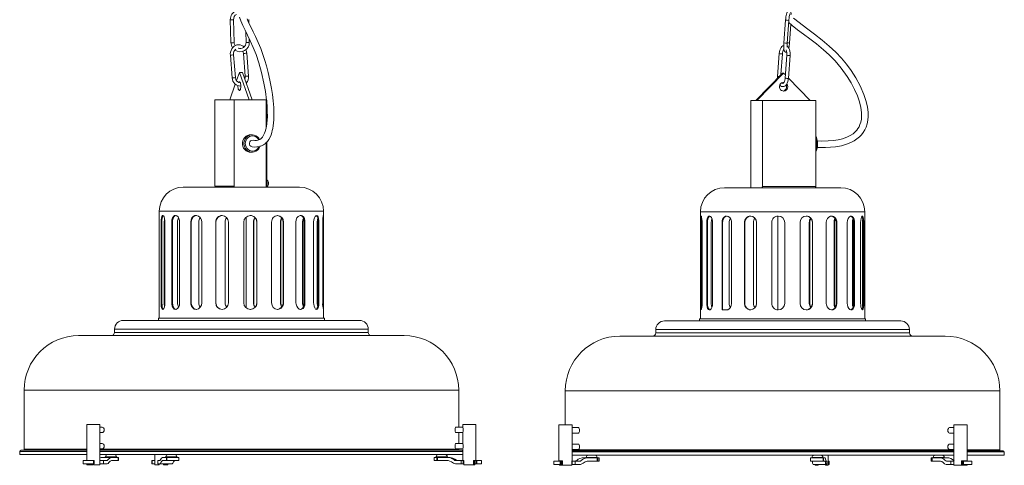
# Model space of a CAD drawing. Header units: millimetres. Extents: x -210 to 706, y -1557 to 245.
# Tile 1 of 4: x -196 to 706, y -1557 to -1149. Entities that reach past the tile are written whole.
import ezdxf

# ---------------------------------------------------------------- set-up
doc = ezdxf.new("R2010")
doc.units = ezdxf.units.MM

msp = doc.modelspace()

# ---------------------------------------------------------------- linework, layer by layer
at = {"color": 7, "linetype": 'Continuous', "lineweight": 15}
for p, q in [((-3.13, -1149.21), (-2.59, -1170.14)), ((0.41, -1170.06), (-0.14, -1149.13)), ((13.78, -1152.04), (13.7, -1148.93)), ((505.34, -1149.53), (503.73, -1170.46)), ((506.73, -1170.69), (508.33, -1149.76)), ((508.83, -1170.53), (510.15, -1153.36)), ((10.99, -1160.12), (11.25, -1170.05)), ((14.25, -1169.86), (14.16, -1166.61)), ((3.96, -1175.18), (4.21, -1175.16)), ((8.9, -1179.99), (10.6, -1200.93)), ((13.6, -1200.8), (11.89, -1179.75)), ((499.48, -1180.24), (497.95, -1201.12)), ((501.08, -1199.48), (502.47, -1180.46)), ((-3.11, -1181.48), (-1.42, -1202.35)), ((1.57, -1202.11), (-0.12, -1181.24)), ((506.52, -1181.73), (505, -1202.6)), ((507.99, -1202.82), (509.52, -1181.95)), ((5.19, -1197.55), (2.57, -1204.95)), ((14.06, -1222.55), (5.19, -1197.55)), ((8.01, -1197.55), (5.19, -1197.55)), ((16.88, -1222.55), (8.01, -1197.55)), ((502.5, -1198.03), (478.05, -1223.03)), ((503.52, -1198.03), (479.08, -1223.03)), ((502.5, -1198.03), (503.52, -1198.03)), ((505.21, -1199.76), (503.52, -1198.03)), ((527.96, -1223.03), (508, -1202.62)), ((1.42, -1208.17), (-3.68, -1222.55)), ((-17.31, -1222.55), (29.57, -1222.55)), ((-17.31, -1222.55), (-17.31, -1301.55)), ((0.43, -1222.55), (0.43, -1301.55)), ((30.23, -1245.15), (30.23, -1223.21)), ((473.39, -1223.09), (473.39, -1302.97)), ((473.45, -1223.03), (473.45, -1303.03)), ((473.45, -1223.03), (532.91, -1223.03)), ((484.02, -1223.03), (484.02, -1302.03)), ((532.91, -1223.03), (532.91, -1302.03)), ((30.23, -1229.35), (30.45, -1229.35)), ((16.84, -1254.55), (15.47, -1254.55)), ((30.23, -1301.89), (30.23, -1261.25)), ((15.47, -1270.55), (16.84, -1270.55)), ((30.61, -1296.24), (30.23, -1296.24)), ((-46.2, -1302.55), (60.18, -1302.55)), ((-17.31, -1301.55), (0.43, -1301.55)), ((30.23, -1301.84), (30.61, -1301.84)), ((449.4, -1303.03), (555.78, -1303.03)), ((484.02, -1302.03), (532.91, -1302.03)), ((-68.24, -1324.59), (-68.24, -1330.14)), ((82.22, -1331.12), (82.22, -1324.59)), ((427.36, -1325.07), (427.36, -1423.07)), ((577.82, -1423.07), (577.82, -1325.07)), ((11.45, -1413.18), (11.45, -1329.95)), ((77.26, -1334.07), (77.25, -1334.52)), ((498.16, -1329.08), (498.16, -1414.95)), ((-68.21, -1334.52), (-68.21, -1408.52)), ((-66.52, -1408.52), (-66.52, -1334.52)), ((-65.76, -1334.52), (-66.52, -1334.52)), ((-65.76, -1334.52), (-65.76, -1408.52)), ((-63.65, -1408.52), (-63.65, -1334.52)), ((-63.05, -1334.52), (-63.05, -1408.52)), ((-56.73, -1408.52), (-56.73, -1334.52)), ((-56.09, -1334.52), (-56.73, -1334.52)), ((-56.09, -1334.52), (-56.09, -1408.52)), ((-51.39, -1408.52), (-51.39, -1334.52)), ((-49.56, -1334.52), (-49.56, -1408.52)), ((-39.37, -1408.52), (-39.37, -1334.52)), ((-38.93, -1334.52), (-39.37, -1334.52)), ((-38.93, -1334.52), (-38.93, -1408.52)), ((-32.05, -1408.52), (-32.05, -1334.52)), ((-29.36, -1334.52), (-29.36, -1408.52)), ((-16.49, -1408.52), (-16.49, -1334.52)), ((-16.3, -1334.52), (-16.49, -1334.52)), ((-16.3, -1334.52), (-16.3, -1408.52)), ((-7.93, -1408.52), (-7.93, -1334.52)), ((-4.83, -1334.52), (-4.83, -1408.52)), ((9.22, -1408.52), (9.22, -1334.52)), ((18.06, -1408.52), (18.06, -1334.52)), ((18.25, -1334.52), (18.06, -1334.52)), ((18.25, -1334.52), (18.25, -1408.52)), ((21.15, -1334.52), (21.05, -1334.52)), ((21.05, -1408.52), (21.05, -1334.52)), ((21.15, -1334.52), (21.15, -1408.52)), ((34.71, -1408.52), (34.71, -1334.52)), ((42.73, -1408.52), (42.73, -1334.52)), ((43.18, -1334.52), (42.73, -1334.52)), ((43.18, -1334.52), (43.18, -1408.52)), ((45.12, -1408.52), (45.12, -1334.52)), ((45.48, -1334.52), (45.12, -1334.52)), ((45.48, -1334.52), (45.48, -1408.52)), ((56.93, -1408.52), (56.93, -1334.52)), ((63.04, -1408.52), (63.04, -1334.52)), ((63.68, -1334.52), (63.04, -1334.52)), ((63.68, -1334.52), (63.68, -1408.52)), ((64.66, -1408.52), (64.66, -1334.52)), ((65.24, -1334.52), (64.66, -1334.52)), ((65.24, -1334.52), (65.24, -1408.52)), ((73.18, -1408.52), (73.18, -1334.52)), ((76.48, -1408.52), (76.48, -1334.52)), ((77.25, -1334.52), (76.48, -1334.52)), ((77.25, -1334.52), (77.25, -1408.52)), ((77.29, -1408.52), (77.29, -1334.52)), ((78.03, -1334.52), (77.29, -1334.52)), ((78.03, -1334.52), (78.03, -1408.52)), ((81.43, -1408.52), (81.43, -1334.52)), ((82.22, -1334.52), (82.22, -1408.52)), ((427.43, -1409), (427.43, -1335)), ((428.22, -1335), (427.43, -1335)), ((428.22, -1335), (428.22, -1409)), ((428.88, -1335), (428.88, -1409)), ((433.06, -1409), (433.06, -1335)), ((433.78, -1335), (433.06, -1335)), ((433.78, -1335), (433.78, -1409)), ((437.3, -1409), (437.3, -1335)), ((438.51, -1335), (438.51, -1409)), ((447.1, -1415), (447.1, -1335)), ((447.65, -1335), (447.1, -1335)), ((447.65, -1335), (447.65, -1415)), ((453.61, -1409), (453.61, -1335)), ((455.88, -1335), (455.88, -1409)), ((467.78, -1409), (467.78, -1335)), ((468.1, -1335), (467.78, -1335)), ((468.1, -1335), (468.1, -1409)), ((475.91, -1409), (475.91, -1335)), ((478.83, -1335), (478.83, -1409)), ((492.59, -1409), (492.59, -1335)), ((492.64, -1335), (492.59, -1335)), ((492.64, -1335), (492.64, -1409)), ((504.58, -1335), (504.58, -1409)), ((518.55, -1409), (518.55, -1335)), ((527.05, -1409), (527.05, -1335)), ((527.37, -1335), (527.05, -1335)), ((527.37, -1335), (527.37, -1409)), ((529.81, -1409), (529.81, -1335)), ((530.04, -1335), (529.81, -1335)), ((530.04, -1335), (530.04, -1409)), ((542.57, -1409), (542.57, -1335)), ((549.65, -1409), (549.65, -1335)), ((550.2, -1335), (549.65, -1335)), ((550.2, -1335), (550.2, -1409)), ((551.72, -1409), (551.72, -1335)), ((552.2, -1335), (551.72, -1335)), ((552.2, -1335), (552.2, -1409)), ((561.84, -1409), (561.84, -1335)), ((566.52, -1409), (566.52, -1335)), ((567.23, -1335), (566.52, -1335)), ((567.23, -1335), (567.23, -1409)), ((567.78, -1409), (567.78, -1335)), ((568.45, -1335), (567.78, -1335)), ((568.45, -1335), (568.45, -1409)), ((574.06, -1409), (574.06, -1335)), ((575.68, -1409), (575.68, -1335)), ((576.89, -1335), (575.68, -1335)), ((576.11, -1409), (576.11, -1335)), ((576.89, -1335), (576.89, -1409)), ((-68.24, -1412.86), (-68.24, -1422.59)), ((-66.52, -1408.52), (-65.76, -1408.52)), ((-56.73, -1408.52), (-56.09, -1408.52)), ((-39.37, -1408.52), (-38.93, -1408.52)), ((-16.49, -1408.52), (-16.3, -1408.52)), ((18.06, -1408.52), (18.25, -1408.52)), ((21.05, -1408.52), (21.15, -1408.52)), ((42.73, -1408.52), (43.18, -1408.52)), ((45.12, -1408.52), (45.48, -1408.52)), ((63.04, -1408.52), (63.68, -1408.52)), ((64.66, -1408.52), (65.24, -1408.52)), ((76.48, -1408.52), (77.25, -1408.52)), ((77.25, -1408.52), (77.27, -1408.96)), ((77.29, -1408.52), (78.03, -1408.52)), ((82.22, -1422.59), (82.22, -1411.89)), ((427.43, -1409), (428.22, -1409)), ((433.06, -1409), (433.78, -1409)), ((451.32, -1415), (447.1, -1415)), ((467.78, -1409), (468.1, -1409)), ((492.59, -1409), (492.64, -1409)), ((527.05, -1409), (527.37, -1409)), ((529.81, -1409), (530.04, -1409)), ((549.65, -1409), (550.2, -1409)), ((551.72, -1409), (552.2, -1409)), ((566.52, -1409), (567.23, -1409)), ((567.78, -1409), (568.45, -1409)), ((575.68, -1409), (576.89, -1409)), ((-69.01, -1422.59), (-69.01, -1424.59)), ((-69.01, -1422.59), (82.99, -1422.59)), ((82.99, -1424.59), (82.99, -1422.59)), ((426.59, -1423.07), (426.59, -1425.07)), ((426.59, -1423.07), (578.59, -1423.07)), ((578.59, -1425.07), (578.59, -1423.07)), ((-109.12, -1432.59), (-109.12, -1435.59)), ((-101.12, -1424.59), (115.11, -1424.59)), ((123.11, -1435.59), (123.11, -1432.59)), ((386.48, -1433.07), (386.48, -1436.07)), ((394.48, -1425.07), (610.71, -1425.07)), ((618.71, -1436.07), (618.71, -1433.07)), ((-142.01, -1438.59), (155.99, -1438.59)), ((353.59, -1439.07), (651.59, -1439.07)), ((-192.01, -1488.59), (-192.01, -1542.59)), ((205.99, -1522.38), (205.99, -1488.59)), ((303.59, -1489.07), (303.59, -1520.36)), ((701.59, -1543.07), (701.59, -1489.07)), ((-134.47, -1519.88), (-134.47, -1553.09)), ((-134.47, -1519.88), (-122.47, -1519.88)), ((-122.47, -1556.88), (-122.47, -1519.88)), ((-120.55, -1522.38), (-122.47, -1522.38)), ((209.81, -1522.38), (203.14, -1522.38)), ((209.81, -1519.88), (209.81, -1522.57)), ((209.81, -1519.88), (221.81, -1519.88)), ((221.81, -1552.88), (221.81, -1519.88)), ((297.82, -1520.36), (297.82, -1553.36)), ((297.82, -1520.36), (309.82, -1520.36)), ((309.82, -1524.24), (309.82, -1520.36)), ((315.71, -1522.86), (309.82, -1522.86)), ((659.51, -1522.86), (655.45, -1522.86)), ((659.51, -1520.36), (659.51, -1553.36)), ((659.51, -1520.36), (671.51, -1520.36)), ((671.51, -1553.36), (671.51, -1520.36)), ((-122.47, -1527.38), (-120.55, -1527.38)), ((203.14, -1527.38), (209.81, -1527.38)), ((205.99, -1537.38), (205.99, -1527.38)), ((209.81, -1527.21), (209.81, -1537.57)), ((309.82, -1539.24), (309.82, -1526.5)), ((309.82, -1527.86), (315.71, -1527.86)), ((655.45, -1527.86), (659.51, -1527.86)), ((-120.55, -1537.38), (-122.47, -1537.38)), ((209.81, -1537.38), (203.14, -1537.38)), ((315.71, -1537.86), (309.82, -1537.86)), ((309.82, -1553.36), (309.82, -1541.5)), ((659.51, -1537.86), (655.45, -1537.86)), ((-196.01, -1544.59), (-196.01, -1547.59)), ((-196.01, -1547.59), (-134.47, -1547.59)), ((-195.01, -1543.59), (-134.47, -1543.59)), ((-122.47, -1542.38), (-120.55, -1542.38)), ((-122.47, -1543.59), (208.99, -1543.59)), ((-122.47, -1547.59), (209.81, -1547.59)), ((-121.45, -1550.09), (-122.47, -1550.44)), ((-121.45, -1550.09), (-105.4, -1550.09)), ((-117.7, -1549.59), (-117.7, -1550.09)), ((-107.1, -1549.59), (-117.7, -1549.59)), ((-107.1, -1550.09), (-107.1, -1549.59)), ((-105.83, -1553.09), (-105.83, -1550.09)), ((-105.44, -1553.09), (-105.44, -1550.09)), ((-105.4, -1553.09), (-105.4, -1550.09)), ((-72.36, -1547.59), (-72.36, -1556.88)), ((-50.22, -1550.09), (-65.28, -1550.09)), ((-62.41, -1549.59), (-62.41, -1550.09)), ((-51.81, -1549.59), (-62.41, -1549.59)), ((-61.57, -1553.09), (-61.57, -1550.09)), ((-61.25, -1553.09), (-61.25, -1550.09)), ((-60.36, -1547.61), (-60.36, -1547.59)), ((-51.81, -1550.09), (-51.81, -1549.59)), ((-50.22, -1550.09), (-50.22, -1553.09)), ((183.49, -1550.09), (183.49, -1553.09)), ((198.29, -1550.09), (183.49, -1550.09)), ((185.19, -1549.59), (185.19, -1550.09)), ((195.79, -1549.59), (185.19, -1549.59)), ((185.97, -1550.09), (185.97, -1553.09)), ((186.66, -1553.09), (186.66, -1550.09)), ((195.79, -1550.09), (195.79, -1549.59)), ((203.14, -1542.38), (209.81, -1542.38)), ((205.99, -1542.59), (205.99, -1542.38)), ((209.81, -1542.21), (209.81, -1552.88)), ((309.82, -1542.86), (315.71, -1542.86)), ((309.82, -1544.07), (659.51, -1544.07)), ((309.82, -1548.07), (659.51, -1548.07)), ((334.72, -1550.57), (318.99, -1550.57)), ((322.42, -1550.07), (322.42, -1550.57)), ((333.02, -1550.07), (322.42, -1550.07)), ((332.73, -1553.57), (332.73, -1550.57)), ((333.02, -1550.57), (333.02, -1550.07)), ((333.37, -1553.57), (333.37, -1550.57)), ((334.72, -1553.57), (334.72, -1550.57)), ((528.1, -1550.57), (528.1, -1553.57)), ((541.45, -1550.57), (528.1, -1550.57)), ((528.11, -1553.57), (528.11, -1550.57)), ((529.21, -1550.07), (529.21, -1550.57)), ((539.81, -1550.07), (529.21, -1550.07)), ((539.81, -1550.57), (539.81, -1550.07)), ((539.86, -1550.57), (539.86, -1553.57)), ((540.02, -1553.57), (540.02, -1550.57)), ((544.45, -1557.36), (544.45, -1548.07)), ((638.55, -1550.57), (638.55, -1553.57)), ((654.76, -1550.57), (638.55, -1550.57)), ((638.96, -1550.57), (638.96, -1553.57)), ((639.48, -1553.57), (639.48, -1550.57)), ((640.25, -1550.07), (640.25, -1550.57)), ((650.85, -1550.07), (640.25, -1550.07)), ((650.85, -1550.57), (650.85, -1550.07)), ((655.45, -1542.86), (659.51, -1542.86)), ((671.51, -1544.07), (704.59, -1544.07)), ((671.51, -1548.07), (705.59, -1548.07)), ((705.59, -1548.07), (705.59, -1545.07)), ((-137.86, -1553.09), (-137.86, -1556.09)), ((-127.67, -1553.09), (-137.86, -1553.09)), ((-127.67, -1556.09), (-137.86, -1556.09)), ((-134.47, -1556.09), (-134.47, -1556.88)), ((-128.84, -1556.88), (-134.47, -1556.88)), ((-134.38, -1552.88), (-128.09, -1552.88)), ((-134.38, -1553.09), (-134.38, -1552.88)), ((-134.38, -1556.88), (-134.38, -1556.09)), ((-133.25, -1553.09), (-133.25, -1552.88)), ((-133.25, -1556.88), (-133.25, -1556.09)), ((-130.72, -1552.88), (-130.72, -1553.09)), ((-129.97, -1556.09), (-129.97, -1556.88)), ((-128.84, -1556.09), (-128.84, -1556.88)), ((-128.38, -1553.09), (-128.38, -1556.09)), ((-128.09, -1552.88), (-128.09, -1553.09)), ((-128.09, -1556.09), (-128.09, -1556.88)), ((-128.09, -1556.88), (-122.47, -1556.88)), ((-127.67, -1553.09), (-127.67, -1556.09)), ((-116.15, -1553.09), (-122.61, -1553.09)), ((-116.03, -1556.09), (-122.61, -1556.09)), ((-119.32, -1553.09), (-119.32, -1556.09)), ((-105.4, -1553.09), (-111.97, -1553.09)), ((-75.09, -1553.09), (-72.36, -1553.09)), ((-75.09, -1553.09), (-75.09, -1556.09)), ((-75.09, -1556.09), (-72.36, -1556.09)), ((-74.66, -1553.09), (-74.66, -1556.09)), ((-72.36, -1556.88), (-68.42, -1556.88)), ((-69.65, -1553.09), (-69.65, -1556.09)), ((-69.65, -1553.09), (-67.76, -1553.09)), ((-69.65, -1556.09), (-56.54, -1556.09)), ((-68.42, -1553.09), (-68.42, -1552.88)), ((-68.42, -1552.88), (-67.77, -1552.88)), ((-68.42, -1556.88), (-68.42, -1556.09)), ((-65.25, -1553.09), (-50.22, -1553.09)), ((-64.31, -1556.88), (-64.31, -1556.09)), ((-60.36, -1556.88), (-64.31, -1556.88)), ((-63.63, -1556.88), (-63.63, -1556.09)), ((-61.66, -1556.09), (-61.66, -1556.88)), ((-60.99, -1556.09), (-60.99, -1556.88)), ((-60.36, -1556.88), (-60.36, -1556.09)), ((196.49, -1553.09), (183.49, -1553.09)), ((210.81, -1556.09), (202.97, -1556.09)), ((203.17, -1553.09), (210.81, -1553.09)), ((208.23, -1556.09), (208.23, -1553.09)), ((209.81, -1552.88), (210.81, -1552.88)), ((210.18, -1556.09), (210.18, -1553.09)), ((210.81, -1552.88), (210.81, -1556.88)), ((210.81, -1556.88), (220.81, -1556.88)), ((219.66, -1552.88), (221.81, -1552.88)), ((219.66, -1556.88), (219.66, -1552.88)), ((227.01, -1553.09), (219.66, -1553.09)), ((227.01, -1556.09), (219.66, -1556.09)), ((220.5, -1556.09), (220.5, -1553.09)), ((220.81, -1552.88), (220.81, -1553.09)), ((220.81, -1556.09), (220.81, -1556.88)), ((221.59, -1556.09), (221.59, -1553.09)), ((222.71, -1556.09), (222.71, -1553.09)), ((227.01, -1556.09), (227.01, -1553.09)), ((293.02, -1553.57), (293.02, -1556.57)), ((301.15, -1553.57), (293.02, -1553.57)), ((301.15, -1556.57), (293.02, -1556.57)), ((297.82, -1553.36), (301.15, -1553.36)), ((298.19, -1553.57), (298.19, -1553.36)), ((298.19, -1557.36), (298.19, -1556.57)), ((298.19, -1557.36), (309.46, -1557.36)), ((298.88, -1553.57), (298.88, -1556.57)), ((299.88, -1553.57), (299.88, -1553.36)), ((299.88, -1557.36), (299.88, -1556.57)), ((299.96, -1553.57), (299.96, -1556.57)), ((300.3, -1556.57), (300.3, -1553.57)), ((301.15, -1553.36), (301.15, -1557.36)), ((309.46, -1557.36), (309.46, -1553.36)), ((309.46, -1553.36), (309.82, -1553.36)), ((309.46, -1553.57), (317.24, -1553.57)), ((317.43, -1556.57), (309.46, -1556.57)), ((309.96, -1556.57), (309.96, -1553.57)), ((312.49, -1553.57), (312.49, -1556.57)), ((334.72, -1553.57), (323.51, -1553.57)), ((528.1, -1553.57), (541.44, -1553.57)), ((530.5, -1556.57), (543.14, -1556.57)), ((532.45, -1556.57), (532.45, -1557.36)), ((532.45, -1557.36), (535.13, -1557.36)), ((533.85, -1557.36), (533.85, -1556.57)), ((534.11, -1557.36), (534.11, -1556.57)), ((534.87, -1556.57), (534.87, -1557.36)), ((535.13, -1556.57), (535.13, -1557.36)), ((541.77, -1553.36), (541.77, -1557.36)), ((541.77, -1557.36), (544.45, -1557.36)), ((542.41, -1553.57), (543.14, -1553.57)), ((543.14, -1556.57), (543.14, -1553.57)), ((544.45, -1553.57), (545.24, -1553.57)), ((544.45, -1556.57), (545.24, -1556.57)), ((545.08, -1556.57), (545.08, -1553.57)), ((545.24, -1556.57), (545.24, -1553.57)), ((647.28, -1553.57), (638.55, -1553.57)), ((659.66, -1556.57), (652.42, -1556.57)), ((652.58, -1553.57), (659.66, -1553.57)), ((656.59, -1556.57), (656.59, -1553.57)), ((659.51, -1553.36), (659.52, -1553.36)), ((659.52, -1553.36), (659.52, -1557.36)), ((659.52, -1557.36), (671.49, -1557.36)), ((666.54, -1553.36), (671.51, -1553.36)), ((666.54, -1557.36), (666.54, -1553.36)), ((675.98, -1553.57), (666.54, -1553.57)), ((675.98, -1556.57), (666.54, -1556.57)), ((667.2, -1556.57), (667.2, -1553.57)), ((667.76, -1553.57), (667.76, -1553.36)), ((668.09, -1556.57), (668.09, -1553.57)), ((670.06, -1553.36), (670.06, -1553.57)), ((670.06, -1556.57), (670.06, -1557.36)), ((671.49, -1553.36), (671.49, -1553.57)), ((671.49, -1556.57), (671.49, -1557.36)), ((675.98, -1556.57), (675.98, -1553.57))]:
    msp.add_line(p, q, dxfattribs=at)
at = {"color": 8, "linetype": 'Continuous', "lineweight": 15}
for p, q in [((29.57, -1248.88), (29.57, -1222.55)), ((29.57, -1302.55), (29.57, -1261.94)), ((-68.24, -1324.59), (82.22, -1324.59)), ((427.36, -1325.07), (577.82, -1325.07)), ((82.22, -1334.52), (81.43, -1334.52)), ((81.43, -1408.52), (82.22, -1408.52)), ((-109.12, -1432.59), (123.11, -1432.59)), ((386.48, -1433.07), (618.71, -1433.07)), ((-109.12, -1435.59), (123.11, -1435.59)), ((386.48, -1436.07), (618.71, -1436.07)), ((-192.01, -1488.59), (205.99, -1488.59)), ((303.59, -1489.07), (701.59, -1489.07)), ((-134.47, -1544.59), (-196.01, -1544.59)), ((-192.01, -1542.59), (-134.47, -1542.59)), ((-122.47, -1542.59), (205.99, -1542.59)), ((209.81, -1544.59), (-122.47, -1544.59)), ((309.82, -1543.07), (659.51, -1543.07)), ((659.51, -1545.07), (309.82, -1545.07)), ((671.51, -1543.07), (701.59, -1543.07)), ((705.59, -1545.07), (671.51, -1545.07))]:
    msp.add_line(p, q, dxfattribs=at)
at = {"color": 7, "linetype": 'Continuous', "lineweight": 15, "flags": 128}
for points in [[(510.51, -1144.5), (510.41, -1143.53), (510.21, -1142.58), (509.99, -1142.06), (509.68, -1141.62), (509.19, -1141.25), (508.54, -1141.07), (507.84, -1141.18), (507.36, -1141.46), (507.02, -1141.81), (506.74, -1142.25), (506.45, -1142.96), (506.16, -1143.95), (505.88, -1145.22), (505.66, -1146.6), (505.47, -1148.08), (505.34, -1149.53)], [(508.33, -1149.76), (508.39, -1149.01), (508.55, -1147.61), (508.74, -1146.31), (508.95, -1145.19), (509.16, -1144.32), (509.32, -1143.82), (509.41, -1143.62), (509.4, -1143.64)], [(5.23, -1146.93), (6.52, -1150.32), (8.3, -1154.48), (10.34, -1158.8), (12.63, -1163.44), (15.14, -1168.63), (17.79, -1174.51), (20.41, -1181.14), (22.96, -1188.73), (25.4, -1197.5), (27.59, -1207.32), (28.96, -1215.04), (30, -1222.85), (30.48, -1227.97), (30.74, -1232.93), (30.78, -1237.67), (30.65, -1241.03), (30.37, -1244.19), (29.95, -1247.07), (29.44, -1249.51), (28.87, -1251.52), (28.27, -1253.16), (27.68, -1254.45), (27.09, -1255.51), (26.26, -1256.7), (25.38, -1257.67), (24.4, -1258.47), (23.8, -1258.84), (23.04, -1259.21), (22.1, -1259.52), (20.92, -1259.74), (19.46, -1259.79), (17.64, -1259.59)], [(16.74, -1265.51), (19.13, -1265.77), (21.17, -1265.73), (22.89, -1265.48), (24.69, -1264.99), (26.06, -1264.42), (27.14, -1263.84), (28.09, -1263.2), (28.94, -1262.53), (29.81, -1261.72), (30.83, -1260.58), (32.14, -1258.75), (33.3, -1256.6), (34.17, -1254.53), (34.81, -1252.59), (35.3, -1250.79), (35.73, -1248.78), (36.12, -1246.44), (36.44, -1243.77), (36.67, -1240.75), (36.78, -1237.37), (36.76, -1233.62), (36.59, -1229.5), (36.11, -1223.58), (35.42, -1217.76), (34.57, -1212.18), (33.12, -1204.4), (31.57, -1197.48), (30.02, -1191.49), (28.53, -1186.42), (26.77, -1181.1), (24.72, -1175.62), (22.39, -1170.09), (19.84, -1164.57), (17.71, -1160.22), (15.55, -1155.82), (13.62, -1151.69), (12.2, -1148.34)], [(508.19, -1151.61), (511.24, -1154.33), (516.26, -1158.35), (521.7, -1162.41), (527.48, -1166.67), (533.58, -1171.29), (540.15, -1176.67), (545.37, -1181.41), (550.78, -1186.94), (556.31, -1193.47), (561.83, -1201.18), (565.36, -1206.95), (568.52, -1212.96), (571.08, -1218.8), (572.98, -1224.35), (574.23, -1229.52), (574.84, -1234.24), (574.91, -1237.45), (574.68, -1240.37), (574.16, -1243), (573.43, -1245.29), (572.54, -1247.25), (571.54, -1248.92), (570.44, -1250.4), (568.98, -1251.97), (567.05, -1253.6), (564.51, -1255.25), (561.27, -1256.81), (557.31, -1258.17), (553.55, -1259.06), (549.22, -1259.73), (544.25, -1260.15), (538.59, -1260.27), (534.38, -1260.11)], [(534.36, -1266.08), (541.95, -1266.23), (550.96, -1265.55), (556.44, -1264.57), (561.17, -1263.24), (565.03, -1261.7), (568.17, -1260.05), (570.69, -1258.35), (573, -1256.41), (574.7, -1254.64), (576.32, -1252.55), (577.78, -1250.14), (579.01, -1247.45), (579.96, -1244.5), (580.59, -1241.29), (580.89, -1237.84), (580.84, -1234.16), (580.21, -1228.91), (578.91, -1223.31), (577.07, -1217.71), (573.62, -1209.71), (569.64, -1202.35), (565.43, -1195.75), (561.2, -1189.98), (556.48, -1184.32), (551.27, -1178.82), (545.36, -1173.29), (538.82, -1167.81), (531.77, -1162.39), (524.44, -1156.97), (517.69, -1151.85), (512.65, -1147.64)], [(503.73, -1170.46), (503.68, -1171.26), (503.61, -1172.75), (503.6, -1174.15), (503.65, -1175.41), (503.76, -1176.5), (503.97, -1177.44), (504.18, -1177.97), (504.49, -1178.41), (504.98, -1178.78), (505.64, -1178.95), (506.33, -1178.84), (506.38, -1178.82)], [(9.34, -1174.19), (8.57, -1173.49), (7.27, -1172.72), (5.86, -1172.26), (4.41, -1172.11), (2.96, -1172.29), (1.58, -1172.76), (0.3, -1173.52), (-0.83, -1174.55), (-1.77, -1175.8), (-2.48, -1177.23), (-2.94, -1178.79), (-3.13, -1180.42), (-3.11, -1181.48)], [(8.42, -1178.08), (8.74, -1178.98), (8.9, -1179.99)], [(503.61, -1172.78), (502.86, -1173.08), (502.02, -1173.72), (501.25, -1174.63), (500.57, -1175.8), (500.04, -1177.19), (499.67, -1178.71), (499.48, -1180.24)], [(509.52, -1181.95), (509.56, -1181.09), (509.5, -1179.47), (509.26, -1177.91), (508.86, -1176.45), (508.27, -1175.14), (507.5, -1174.02), (506.67, -1173.27), (506.61, -1173.24)], [(6.56, -1210.05), (6.5, -1208.87), (6.32, -1207.8), (6.04, -1206.92), (5.69, -1206.33), (5.29, -1206.06), (4.89, -1206.15), (4.51, -1206.59), (4.5, -1206.6)], [(497.95, -1201.12), (497.92, -1201.98), (497.94, -1202.69)], [(503.83, -1206.55), (503.8, -1206.54), (502.68, -1206.63), (501.64, -1207.07), (500.76, -1207.81), (500.13, -1208.8), (499.8, -1209.94), (499.8, -1211.13), (500.13, -1212.27), (500.76, -1213.25), (501.64, -1214), (502.68, -1214.43), (503.8, -1214.52), (504.89, -1214.25), (505.86, -1213.66), (506.63, -1212.78), (507.11, -1211.71), (507.28, -1210.53), (507.28, -1210.53)], [(500.03, -1209.1), (500.8, -1209.79), (501.7, -1210.27), (502.65, -1210.46), (503.67, -1210.36), (504.61, -1209.98), (505.45, -1209.34), (506.22, -1208.44), (506.9, -1207.26), (507.43, -1205.87), (507.8, -1204.35), (507.99, -1202.82)], [(505, -1202.6), (504.93, -1203.28), (504.69, -1204.53), (504.34, -1205.63), (503.91, -1206.49), (503.48, -1207.07), (503.12, -1207.37), (502.9, -1207.46), (502.74, -1207.45), (502.5, -1207.32), (502.16, -1206.98), (502.08, -1206.86)], [(503.01, -1206.57), (503.33, -1206.63), (503.7, -1206.74)], [(3.84, -1209.58), (3.84, -1210.65), (3.96, -1211.79), (4.19, -1212.77), (4.51, -1213.52), (4.89, -1213.95), (5.29, -1214.04), (5.69, -1213.77), (6.04, -1213.18), (6.32, -1212.3), (6.5, -1211.23), (6.56, -1210.05), (6.56, -1210.05)], [(473.45, -1223.03), (473.4, -1223.05), (473.39, -1223.09)], [(15.47, -1254.55), (14.26, -1254.66), (12.69, -1255.12), (11.25, -1255.93), (10.01, -1257.05), (9.03, -1258.43), (8.35, -1260), (8, -1261.69), (8, -1263.42), (8.35, -1265.11), (9.03, -1266.68), (10.01, -1268.05), (11.25, -1269.17), (12.69, -1269.98), (14.26, -1270.45), (15.47, -1270.55)], [(24.11, -1264.57), (23.66, -1265.91), (22.82, -1267.39), (21.7, -1268.65), (20.36, -1269.62), (18.85, -1270.26), (17.24, -1270.54), (15.62, -1270.45), (14.05, -1269.98), (12.62, -1269.17), (11.38, -1268.05), (10.39, -1266.68), (9.71, -1265.11), (9.36, -1263.42), (9.36, -1261.69), (9.71, -1260), (10.39, -1258.43), (11.38, -1257.05), (12.62, -1255.93), (14.05, -1255.12), (15.62, -1254.66), (17.24, -1254.56), (18.85, -1254.84), (20.36, -1255.48), (21.7, -1256.45), (22.82, -1257.71), (23.55, -1258.95)], [(534.58, -1263.48), (534.59, -1262.71), (534.51, -1261.17), (534.32, -1259.7), (534.03, -1258.36), (533.62, -1257.17), (533.09, -1256.18), (532.91, -1255.98)], [(30.61, -1296.24), (30.87, -1296.35), (31.18, -1296.81), (31.42, -1297.57), (31.55, -1298.53), (31.55, -1299.56), (31.42, -1300.52), (31.18, -1301.28), (30.87, -1301.73), (30.61, -1301.84)], [(30.9, -1296.38), (31.07, -1296.47), (31.34, -1296.85)], [(31.34, -1301.23), (31.07, -1301.61), (30.9, -1301.71)], [(473.45, -1303.03), (473.4, -1303.01), (473.39, -1302.97)], [(483.68, -1303.03), (483.75, -1303.01), (483.81, -1302.96), (483.87, -1302.86), (483.92, -1302.74), (483.97, -1302.59), (484, -1302.41), (484.02, -1302.23), (484.02, -1302.03)], [(532.91, -1302.03), (532.9, -1302.23), (532.88, -1302.41), (532.85, -1302.59), (532.81, -1302.74), (532.75, -1302.86), (532.69, -1302.96), (532.63, -1303.01), (532.56, -1303.03)], [(-68.23, -1330.14), (-68.23, -1331.33), (-68.21, -1333.19), (-68.21, -1334.52)], [(-66.52, -1334.52), (-66.45, -1332.53), (-66.23, -1330.77), (-65.88, -1329.43), (-65.39, -1328.66), (-65.02, -1328.52)], [(-64.62, -1328.74), (-64.8, -1328.85), (-65.24, -1329.83), (-65.56, -1331.33), (-65.72, -1333.19), (-65.76, -1334.52)], [(-65.02, -1328.52), (-64.42, -1328.85), (-63.85, -1329.83), (-63.38, -1331.33), (-63.11, -1333.19), (-63.05, -1334.52)], [(-63.65, -1334.52), (-63.54, -1332.53), (-63.36, -1331.51)], [(-56.73, -1334.52), (-56.55, -1332.53), (-56.02, -1330.77), (-55.19, -1329.43), (-54.12, -1328.66), (-53.34, -1328.52)], [(-52.7, -1328.52), (-53.86, -1328.85), (-54.86, -1329.83), (-55.59, -1331.33), (-56.01, -1333.19), (-56.09, -1334.52)], [(-53.34, -1328.52), (-52.14, -1328.85), (-51.03, -1329.83), (-50.17, -1331.33), (-49.66, -1333.19), (-49.56, -1334.52)], [(-39.37, -1334.52), (-39.1, -1332.53), (-38.33, -1330.78), (-37.12, -1329.43), (-35.6, -1328.66), (-34.5, -1328.52)], [(-34.06, -1328.52), (-35.7, -1328.85), (-37.13, -1329.83), (-38.2, -1331.33), (-38.81, -1333.19), (-38.93, -1334.52)], [(56.93, -1334.52), (57.19, -1332.53), (57.91, -1330.78), (59, -1329.44), (60.34, -1328.67), (61.26, -1328.52)], [(64.66, -1334.52), (64.45, -1332.53), (63.82, -1330.77), (62.84, -1329.43), (61.59, -1328.66), (60.68, -1328.52)], [(61.26, -1328.52), (62.62, -1328.85), (63.79, -1329.83), (64.66, -1331.33), (65.15, -1333.19), (65.24, -1334.52)], [(63.04, -1334.52), (63.26, -1332.53), (63.86, -1330.87)], [(64.17, -1331.75), (63.78, -1333.19), (63.68, -1334.52)], [(73.18, -1334.52), (73.34, -1332.53), (73.8, -1330.78), (74.47, -1329.44), (75.28, -1328.67), (75.82, -1328.52)], [(77.29, -1334.52), (77.18, -1332.53), (76.85, -1330.77), (76.31, -1329.43), (75.61, -1328.66), (75.45, -1328.62)], [(75.82, -1328.52), (76.6, -1328.85), (77.25, -1329.83), (77.72, -1331.33), (77.98, -1333.19), (78.03, -1334.52)], [(76.48, -1334.52), (76.6, -1332.53), (76.89, -1331.01)], [(81.43, -1334.52), (81.48, -1332.53), (81.61, -1330.78), (81.79, -1329.44), (81.97, -1328.67), (82.06, -1328.52)], [(427.43, -1335), (427.44, -1333.01), (427.49, -1331.25), (427.6, -1329.91), (427.76, -1329.14), (427.91, -1329)], [(427.91, -1329), (428.18, -1329.33), (428.46, -1330.31), (428.7, -1331.81), (428.85, -1333.67), (428.88, -1335)], [(433.06, -1335), (433.19, -1333.01), (433.57, -1331.25), (434.18, -1329.91), (434.98, -1329.14), (435.57, -1329)], [(435.94, -1329.13), (435.41, -1329.33), (434.67, -1330.31), (434.13, -1331.81), (433.83, -1333.67), (433.78, -1335)], [(435.57, -1329), (436.49, -1329.33), (437.35, -1330.31), (438.03, -1331.81), (438.43, -1333.67), (438.51, -1335)], [(437.3, -1335), (437.47, -1333.01), (437.88, -1331.48)], [(447.1, -1335), (447.32, -1333.01), (447.99, -1331.25), (449.04, -1329.91), (450.36, -1329.14), (451.32, -1329)], [(451.87, -1329), (450.44, -1329.33), (449.2, -1330.31), (448.27, -1331.81), (447.75, -1333.67), (447.65, -1335)], [(451.32, -1329), (452.79, -1329.33), (454.12, -1330.31), (455.16, -1331.81), (455.76, -1333.67), (455.88, -1335)], [(542.57, -1335), (542.86, -1333.01), (543.68, -1331.26), (544.93, -1329.91), (546.46, -1329.14), (547.53, -1329)], [(551.72, -1335), (551.47, -1333.01), (550.73, -1331.26), (549.57, -1329.91), (548.11, -1329.15), (547.05, -1329)], [(547.53, -1329), (549.1, -1329.33), (550.47, -1330.31), (551.5, -1331.81), (552.09, -1333.67), (552.2, -1335)], [(561.84, -1335), (562.04, -1333.01), (562.64, -1331.26), (563.53, -1329.91), (564.61, -1329.15), (565.35, -1329)], [(567.78, -1335), (567.62, -1333.01), (567.14, -1331.26), (566.38, -1329.91), (565.4, -1329.14), (564.68, -1329)], [(565.35, -1329), (566.42, -1329.33), (567.33, -1330.31), (568.01, -1331.81), (568.38, -1333.67), (568.45, -1335)], [(566.52, -1335), (566.69, -1333.01), (567.16, -1331.32)], [(567.52, -1332.65), (567.31, -1333.67), (567.23, -1335)], [(574.06, -1335), (574.17, -1333.01), (574.46, -1331.26), (574.89, -1329.92), (575.39, -1329.15), (575.71, -1329)], [(575.68, -1335), (575.75, -1333.01), (575.9, -1331.4)], [(575.71, -1329), (576.15, -1329.33), (576.5, -1330.31), (576.74, -1331.81), (576.86, -1333.67), (576.89, -1335)], [(-65.02, -1414.52), (-65.57, -1414.18), (-66.01, -1413.21), (-66.32, -1411.71), (-66.49, -1409.84), (-66.52, -1408.52)], [(-65.76, -1408.52), (-65.68, -1410.5), (-65.47, -1412.26), (-65.11, -1413.6), (-64.62, -1414.37)], [(-63.05, -1408.52), (-63.17, -1410.5), (-63.52, -1412.26), (-64.03, -1413.6), (-64.62, -1414.37), (-65.02, -1414.52)], [(-63.38, -1411.53), (-63.6, -1409.84), (-63.65, -1408.52)], [(-53.34, -1414.52), (-54.5, -1414.18), (-55.5, -1413.21), (-56.24, -1411.71), (-56.65, -1409.84), (-56.73, -1408.52)], [(-56.09, -1408.52), (-55.91, -1410.5), (-55.38, -1412.26), (-54.55, -1413.6), (-53.48, -1414.37), (-52.7, -1414.52)], [(-49.56, -1408.52), (-49.79, -1410.5), (-50.42, -1412.26), (-51.38, -1413.6), (-52.54, -1414.37), (-53.34, -1414.52)], [(-34.5, -1414.52), (-36.14, -1414.18), (-37.57, -1413.21), (-38.64, -1411.71), (-39.25, -1409.84), (-39.37, -1408.52)], [(-38.93, -1408.52), (-38.66, -1410.5), (-37.89, -1412.26), (-36.68, -1413.6), (-35.16, -1414.37), (-34.06, -1414.52)], [(43.18, -1408.52), (43.47, -1410.5), (44.16, -1411.92)], [(61.26, -1414.52), (59.87, -1414.18), (58.6, -1413.21), (57.62, -1411.7), (57.04, -1409.84), (56.93, -1408.52)], [(60.68, -1414.52), (62.04, -1414.18), (63.2, -1413.21), (64.08, -1411.71), (64.57, -1409.84), (64.66, -1408.52)], [(65.24, -1408.52), (65.03, -1410.5), (64.4, -1412.26), (63.42, -1413.6), (62.17, -1414.37), (61.26, -1414.52)], [(63.68, -1408.52), (63.9, -1410.5), (64.19, -1411.28)], [(75.82, -1414.52), (75, -1414.18), (74.23, -1413.21), (73.61, -1411.7), (73.25, -1409.84), (73.18, -1408.52)], [(75.45, -1414.36), (75.87, -1414.18), (76.51, -1413.21), (76.98, -1411.71), (77.24, -1409.84), (77.29, -1408.52)], [(78.03, -1408.52), (77.91, -1410.5), (77.58, -1412.26), (77.05, -1413.6), (76.35, -1414.37), (75.82, -1414.52)], [(427.91, -1415), (427.7, -1414.66), (427.55, -1413.69), (427.47, -1412.19), (427.43, -1410.32), (427.43, -1409)], [(428.88, -1409), (428.81, -1410.98), (428.63, -1412.74), (428.37, -1414.08), (428.08, -1414.85), (427.91, -1415)], [(435.57, -1415), (434.69, -1414.66), (433.95, -1413.69), (433.41, -1412.19), (433.11, -1410.32), (433.06, -1409)], [(433.78, -1409), (433.9, -1410.98), (434.29, -1412.74), (434.9, -1414.08), (435.69, -1414.85), (435.93, -1414.91)], [(438.51, -1409), (438.33, -1410.98), (437.83, -1412.74), (437.08, -1414.08), (436.18, -1414.85), (435.57, -1415)], [(455.88, -1409), (455.61, -1410.98), (454.86, -1412.74), (453.7, -1414.08), (452.3, -1414.85), (451.32, -1415)], [(527.37, -1409), (527.69, -1410.98), (528.56, -1412.65)], [(547.53, -1415), (545.92, -1414.66), (544.47, -1413.69), (543.35, -1412.19), (542.7, -1410.32), (542.57, -1409)], [(547.05, -1415), (548.63, -1414.66), (550, -1413.69), (551.02, -1412.19), (551.61, -1410.32), (551.72, -1409)], [(552.2, -1409), (551.94, -1410.98), (551.2, -1412.74), (550.05, -1414.08), (548.58, -1414.85), (547.53, -1415)], [(550.2, -1409), (550.46, -1410.98), (550.99, -1412.23)], [(565.35, -1415), (564.23, -1414.66), (563.2, -1413.69), (562.4, -1412.19), (561.93, -1410.32), (561.84, -1409)], [(564.68, -1415), (565.75, -1414.66), (566.66, -1413.69), (567.34, -1412.19), (567.71, -1410.32), (567.78, -1409)], [(568.45, -1409), (568.29, -1410.98), (567.81, -1412.74), (567.05, -1414.08), (566.07, -1414.85), (565.35, -1415)], [(567.23, -1409), (567.41, -1410.98), (567.51, -1411.34)], [(575.71, -1415), (575.22, -1414.66), (574.74, -1413.69), (574.34, -1412.18), (574.11, -1410.32), (574.06, -1409)], [(576.89, -1409), (576.83, -1410.98), (576.67, -1412.74), (576.39, -1414.08), (576.01, -1414.85), (575.71, -1415)], [(-120.55, -1522.38), (-119.79, -1522.57), (-119.16, -1523.11), (-118.73, -1523.92), (-118.58, -1524.88), (-118.73, -1525.84), (-119.16, -1526.65), (-119.79, -1527.19), (-120.55, -1527.38)], [(315.71, -1522.86), (316.07, -1523.05), (316.37, -1523.59), (316.57, -1524.4), (316.64, -1525.36), (316.57, -1526.32), (316.37, -1527.13), (316.07, -1527.67), (315.71, -1527.86), (315.71, -1527.86)], [(653.9, -1525.36), (654.02, -1524.4), (654.36, -1523.59), (654.86, -1523.05), (655.45, -1522.86)], [(655.45, -1527.86), (654.86, -1527.67), (654.36, -1527.13), (654.02, -1526.32), (653.9, -1525.36)], [(-120.55, -1537.38), (-119.79, -1537.57), (-119.16, -1538.11), (-118.73, -1538.92), (-118.58, -1539.88), (-118.73, -1540.84), (-119.16, -1541.65), (-119.79, -1542.19), (-120.55, -1542.38)], [(315.71, -1537.86), (316.07, -1538.05), (316.37, -1538.59), (316.57, -1539.4), (316.64, -1540.36), (316.57, -1541.32), (316.37, -1542.13), (316.07, -1542.67), (315.71, -1542.86), (315.71, -1542.86)], [(653.9, -1540.36), (654.02, -1539.4), (654.36, -1538.59), (654.86, -1538.05), (655.45, -1537.86)], [(655.45, -1542.86), (654.86, -1542.67), (654.36, -1542.13), (654.02, -1541.32), (653.9, -1540.36)], [(-116.15, -1553.09), (-115.93, -1552.95), (-115.54, -1552.59), (-114.66, -1551.65), (-113.55, -1550.68), (-112.02, -1550.09)], [(-67.76, -1553.09), (-67.62, -1552.95), (-67.39, -1552.59), (-66.86, -1551.65), (-66.2, -1550.68), (-65.28, -1550.09)], [(196.57, -1550.09), (198.69, -1550.54), (200.3, -1551.35), (201.53, -1552.15), (202.59, -1552.84), (203.17, -1553.09)], [(204.89, -1553.09), (204.53, -1552.95), (203.91, -1552.59), (202.5, -1551.65), (200.73, -1550.68), (198.29, -1550.09)], [(318.99, -1550.57), (317, -1551.02), (315.48, -1551.83), (314.33, -1552.63), (313.33, -1553.32), (312.79, -1553.57)], [(317.24, -1553.57), (317.57, -1553.43), (318.16, -1553.07), (319.48, -1552.13), (321.14, -1551.16), (323.43, -1550.57)], [(541.45, -1550.57), (541.76, -1551.02), (541.99, -1551.83), (542.17, -1552.63), (542.33, -1553.32), (542.41, -1553.57)], [(647.34, -1550.57), (649.02, -1551.02), (650.3, -1551.83), (651.28, -1552.63), (652.12, -1553.32), (652.58, -1553.57)], [(659.55, -1553.31), (659.23, -1553.07), (658.11, -1552.13), (656.71, -1551.16), (654.76, -1550.57)], [(-111.97, -1553.09), (-113.16, -1553.69), (-114.25, -1554.82), (-115.11, -1555.65), (-116.03, -1556.09)], [(-65.25, -1553.09), (-65.96, -1553.69), (-66.62, -1554.82), (-67.13, -1555.65), (-67.68, -1556.09)], [(-56.54, -1556.09), (-55.85, -1555.45), (-55.2, -1554.31), (-54.67, -1553.5), (-54.11, -1553.09)], [(202.97, -1556.09), (201.13, -1555.45), (199.39, -1554.31), (197.99, -1553.5), (196.49, -1553.09)], [(323.51, -1553.57), (321.73, -1554.17), (320.09, -1555.3), (318.8, -1556.13), (317.43, -1556.57)], [(529.57, -1553.57), (529.84, -1554.17), (530.09, -1555.3), (530.29, -1556.13), (530.5, -1556.57)], [(542.38, -1556.57), (542.11, -1555.93), (541.86, -1554.79), (541.66, -1553.98), (541.44, -1553.57)], [(652.42, -1556.57), (650.96, -1555.93), (649.58, -1554.79), (648.47, -1553.98), (647.28, -1553.57)]]:
    msp.add_lwpolyline(points, dxfattribs=at)
at = {"color": 8, "linetype": 'Continuous', "lineweight": 15, "flags": 128}
for points in [[(12.52, -1170.02), (13.11, -1170), (13.64, -1169.97), (14.03, -1169.93), (14.23, -1169.88), (14.22, -1169.86)], [(10.62, -1200.86), (10.61, -1200.88), (10.8, -1200.9), (11.19, -1200.9), (11.72, -1200.88), (12.3, -1200.84), (12.85, -1200.78)], [(497.98, -1201.12), (497.97, -1201.13), (498.16, -1201.19), (498.55, -1201.26), (499.07, -1201.31), (499.27, -1201.33)], [(22.96, -1259.21), (22.32, -1258.19), (21.28, -1257.08), (20.03, -1256.24), (18.64, -1255.73), (17.18, -1255.55), (15.71, -1255.73), (14.32, -1256.24), (13.08, -1257.08), (12.03, -1258.19), (11.25, -1259.51), (10.76, -1260.99), (10.6, -1262.55), (10.76, -1264.11), (11.25, -1265.59), (12.03, -1266.92), (13.08, -1268.02), (14.32, -1268.86), (15.71, -1269.38), (17.18, -1269.55), (18.64, -1269.38), (20.03, -1268.86), (21.28, -1268.02), (22.32, -1266.92), (23.11, -1265.59), (23.14, -1265.51)]]:
    msp.add_lwpolyline(points, dxfattribs=at)
at = {"color": 7, "linetype": 'Continuous', "lineweight": 15}
for centre, radius, start, end in [((5.19, -1148.94), 8.33, 108.60542, 181.80309), ((4.94, -1148.79), 5.09, 117.22457, 183.75156), ((5.34, -1170.06), 7.93, 180.55774, 216.71136), ((5.51, -1170), 5.1, 180.65828, 214.86208), ((5.93, -1170.14), 8.32, 234.59555, 1.94742), ((5.95, -1170.15), 5.3, 248.29885, 2.33239), ((540.73, -1173.56), 34.12, 175.17464, 181.05264), ((473.85, -1168.24), 35.06, 348.74667, 356.30943), ((5.5, -1180.47), 5.67, 129.92921, 187.75308), ((4.13, -1180.19), 7.77, 3.23551, 26.88246), ((510.12, -1180.55), 7.65, 146.49124, 179.34779), ((497.59, -1180.6), 9.01, 352.84253, 25.6772), ((6.26, -1202.27), 7.67, 180.61585, 271.42801), ((6.43, -1202.12), 4.85, 179.88191, 265.23376), ((4.6, -1201.42), 6.02, 338.0733, 5.27716), ((4.54, -1201.46), 9.08, 319.83732, 5.30985), ((503.13, -1210.51), 4.15, 359.74332, 36.35202), ((502.3, -1210.57), 3.99, 280.13201, 25.6216), ((29.6, -1223.18), 0.632, 357.54311, 92.45689), ((17.3, -1262.57), 3, 83.34595, 259.32448), ((523.39, -1264.17), 11.21, 328.11393, 3.50062), ((26.85, -1299.04), 5, 334.00697, 25.99303), ((-46.2, -1324.59), 22.04, 90, 180), ((-16.34, -1301.58), 0.971, 178.28363, 268.17405), ((1.4, -1301.58), 0.971, 178.28363, 268.17405), ((29.6, -1301.92), 0.632, 267.54311, 2.45689), ((22.17, -1299.04), 8.08, 356.09776, 3.90224), ((60.18, -1324.59), 22.04, 0, 90), ((449.4, -1325.07), 22.04, 90, 180), ((555.78, -1325.07), 22.04, 0, 90), ((-44.89, -1334), 6.53, 149.72816, 184.52625), ((-35.07, -1334.21), 5.72, 356.88747, 84.24846), ((-26.71, -1334.11), 5.36, 138.81492, 184.31738), ((-10.63, -1334.38), 5.86, 90.81226, 181.36806), ((-10.41, -1334.41), 5.9, 91.15676, 181.03007), ((-10.79, -1334.48), 5.97, 359.66422, 89.24618), ((-2.88, -1334.19), 5.05, 134.18237, 183.70676), ((15.22, -1334.52), 6, 90.09727, 179.9813), ((15.1, -1334.47), 5.96, 359.58489, 89.80462), ((15.18, -1334.48), 5.97, 359.68404, 89.70792), ((23.11, -1334.2), 5.06, 134.55518, 183.64023), ((23.39, -1334.3), 5.15, 135.85597, 182.41314), ((40.46, -1334.26), 5.75, 92.52811, 182.54127), ((39.54, -1334.1), 5.59, 355.71879, 86.93058), ((39.78, -1334.2), 5.7, 356.86814, 85.79146), ((48.12, -1334.13), 5.4, 140.81966, 184.10736), ((48.5, -1334.19), 5.33, 144.6692, 183.46553), ((32.71, -1332.76), 49.53, 357.96997, 4.91671), ((471.24, -1333.94), 43.03, 174.82031, 181.40302), ((459.34, -1334.54), 5.74, 143.81055, 184.59676), ((473.44, -1334.66), 5.67, 92.32857, 183.39702), ((473.85, -1334.74), 5.76, 93.22347, 182.51097), ((472.96, -1334.86), 5.87, 358.68124, 87.5609), ((481.04, -1334.64), 5.14, 136.09306, 184.01399), ((498.58, -1334.98), 5.98, 90.05921, 180.15772), ((498.63, -1334.98), 5.99, 90.09487, 180.12331), ((498.57, -1335), 6.01, 0.05381, 90.00087), ((524.46, -1334.91), 5.91, 90.9507, 180.87486), ((524.01, -1334.8), 5.8, 358.03381, 88.76748), ((524.18, -1334.85), 5.85, 358.53886, 88.27058), ((532.21, -1334.65), 5.17, 136.95815, 183.87652), ((532.55, -1334.73), 5.18, 139.18117, 182.90623), ((555.48, -1334.57), 5.84, 144.97371, 184.18805), ((556.06, -1334.63), 5.87, 150.71424, 183.53255), ((563.75, -1333.83), 12.41, 354.60654, 21.5029), ((-477.57, -1408.57), 409.36, 359.3999, 0.00727), ((-44.58, -1408.87), 6.82, 176.99188, 210.36226), ((-34.93, -1408.95), 5.59, 274.44398, 4.42009), ((-26.42, -1408.77), 5.64, 177.42578, 220.75417), ((-10.6, -1408.62), 5.9, 178.97393, 268.84574), ((-10.45, -1408.66), 5.86, 178.62691, 269.18627), ((-10.78, -1408.57), 5.95, 270.59741, 0.49219), ((-2.66, -1408.71), 5.27, 177.92165, 225.52405), ((15.22, -1408.51), 6, 180.02625, 269.89518), ((15.09, -1408.55), 5.97, 270.29284, 0.31764), ((15.19, -1408.56), 5.96, 270.19502, 0.41302), ((23.25, -1408.72), 5.19, 177.74472, 224.71558), ((23.29, -1408.86), 5.05, 176.15495, 223.27652), ((40.54, -1408.7), 5.83, 178.20516, 266.72547), ((39.43, -1408.83), 5.7, 274.21221, 3.13841), ((39.9, -1408.93), 5.59, 273.06734, 4.27306), ((48.19, -1408.79), 5.46, 177.11594, 218.80854), ((69.7, -1408.87), 6.67, 176.98936, 208.84851), ((88.06, -1408.91), 11.59, 178.06411, 195.46928), ((100.56, -1409.54), 19.15, 176.92973, 195.05198), ((48.94, -1410.68), 33.35, 353.39346, 3.71986), ((479.78, -1409.84), 51.56, 179.06097, 184.61081), ((445.49, -1409.42), 8.2, 177.00678, 202.09744), ((459.6, -1409.3), 6, 177.06036, 216.17435), ((473.53, -1409.25), 5.76, 177.49483, 266.77958), ((473.76, -1409.33), 5.67, 176.59579, 267.66977), ((473.02, -1409.19), 5.81, 271.88729, 1.87057), ((481.27, -1409.22), 5.37, 177.65495, 223.68314), ((498.58, -1409.01), 5.99, 179.87756, 269.90551), ((498.62, -1409.01), 5.98, 179.84121, 269.94061), ((498.57, -1408.99), 6.01, 270.0097, 359.93562), ((524.49, -1409.06), 5.94, 179.39071, 268.78373), ((523.96, -1409.15), 5.85, 271.73263, 1.46608), ((524.24, -1409.2), 5.8, 271.2306, 1.95996), ((532.34, -1409.23), 5.29, 177.47767, 222.42306), ((555.57, -1409.3), 5.93, 177.02588, 214.59903), ((574.78, -1409.37), 8.28, 177.42748, 202.85789), ((564.31, -1410.25), 11.86, 337.85242, 6.04303), ((598.37, -1409.36), 22.69, 179.08745, 188.04562), ((-101.12, -1432.59), 8, 90, 180), ((115.11, -1432.59), 8, 0, 90), ((394.48, -1433.07), 8, 90, 180), ((610.71, -1433.07), 8, 0, 90), ((-142.01, -1488.59), 50, 90, 180), ((-112.12, -1435.59), 3, 270, 0), ((126.11, -1435.59), 3, 180, 270), ((155.99, -1488.59), 50, 0, 90), ((353.59, -1489.07), 50, 90, 180), ((383.48, -1436.07), 3, 270, 0), ((621.71, -1436.07), 3, 180, 270), ((651.59, -1489.07), 50, 0, 90), ((207.42, -1524.27), 4.67, 156.16783, 187.52893), ((193.28, -1524.86), 16.7, 351.90567, 7.90256), ((207.42, -1525.49), 4.67, 172.47107, 203.83217), ((667.58, -1526.88), 357.77, 179.57669, 179.75624), ((11.84, -1527.87), 297.99, 0.2646, 0.48369), ((207.42, -1539.27), 4.67, 156.16783, 187.52893), ((207.42, -1540.49), 4.67, 172.47107, 203.83217), ((193.28, -1539.86), 16.7, 351.90567, 7.90256), ((667.58, -1541.88), 357.77, 179.57669, 179.75624), ((11.84, -1542.87), 297.99, 0.2646, 0.48369), ((-195.01, -1544.59), 1, 90, 180), ((-193.01, -1542.59), 1, 270, 0), ((-115.4, -1549.59), 2, 90, 180), ((-109.4, -1549.59), 2, 0, 90), ((-60.11, -1549.59), 2, 90, 180), ((-54.11, -1549.59), 2, 0, 90), ((187.49, -1549.59), 2, 90, 180), ((193.49, -1549.59), 2, 0, 90), ((206.99, -1542.59), 1, 180, 270), ((208.99, -1544.59), 1, 35.19638, 90), ((324.72, -1550.07), 2, 90, 180), ((330.72, -1550.07), 2, 0, 90), ((531.51, -1550.07), 2, 90, 180), ((537.51, -1550.07), 2, 0, 90), ((642.55, -1550.07), 2, 90, 180), ((648.55, -1550.07), 2, 0, 90), ((702.59, -1543.07), 1, 180, 270), ((704.59, -1545.07), 1, 0, 90)]:
    msp.add_arc(centre, radius, start, end, dxfattribs=at)
at = {"color": 8, "linetype": 'Continuous', "lineweight": 15}
for centre, radius, start, end in [((-2.27, -1145.72), 3.59, 256.13696, 276.6657), ((-1.51, -1143.64), 5.65, 266.4369, 284.04158), ((508.38, -1129.52), 20.24, 261.36606, 269.86771), ((-1.73, -1166.65), 3.59, 256.13768, 276.66527), ((-0.96, -1164.6), 5.63, 266.41253, 284.08549), ((12.09, -1167), 3.05, 254.45935, 278.1143), ((506.78, -1150.4), 20.29, 261.37431, 269.85362), ((509.34, -1146.01), 24.5, 264.29919, 268.77109), ((9.74, -1172.63), 7.4, 263.4784, 281.02519), ((11.18, -1178.19), 1.72, 269.23418, 294.46843), ((501.45, -1173.86), 6.67, 252.8164, 278.79506), ((-2.26, -1174.16), 7.37, 263.42121, 281.05949), ((-0.82, -1179.68), 1.71, 269.18402, 294.54922), ((508.49, -1175.45), 6.58, 252.63826, 278.99244), ((-0.57, -1195.04), 7.36, 263.41459, 281.06347), ((0.86, -1200.55), 1.72, 269.24086, 294.45766), ((12.94, -1199.48), 1.3, 265.95981, 298.27475), ((506.96, -1196.32), 6.59, 252.65314, 278.98013), ((515.41, -1263.03), 18.58, 340.30725, 19.69275), ((26.02, -1299.04), 5.75, 337.61647, 22.38353)]:
    msp.add_arc(centre, radius, start, end, dxfattribs=at)

doc.saveas('drawing.dxf')
